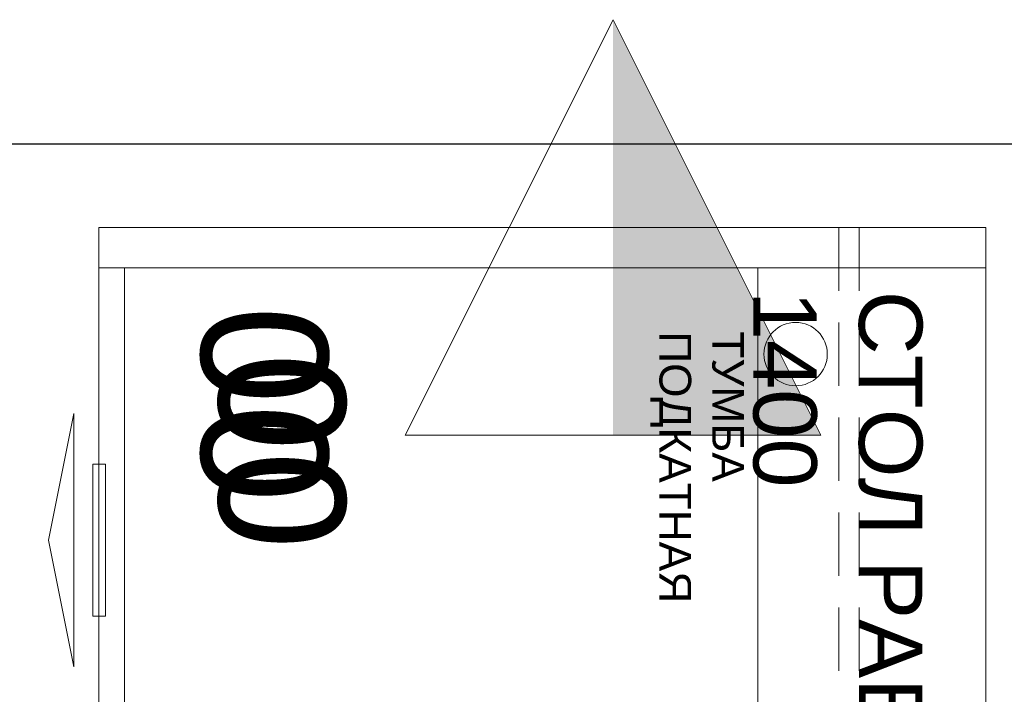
# Model space of a CAD drawing. Header units: millimetres. Extents: x -692150 to 2662533, y -92609 to 65084.
# Tile 18 of 256: x -73445 to -72668, y -52159 to -51627. Entities that reach past the tile are written whole.
import ezdxf

# ---------------------------------------------------------------- set-up
doc = ezdxf.new("R2010")
doc.units = ezdxf.units.MM
doc.linetypes.add('( Hidden )', pattern=[0.375, 0.25, -0.125])
doc.layers.add('00_АР_Номер мебели', color=1, linetype='Continuous', lineweight=13, plot=False)
doc.layers.add('11_АР_Номер мебели', color=1, linetype='Continuous', lineweight=13, plot=False)
doc.layers.add('06_АР_Мебель', color=4, linetype='Continuous', lineweight=9)
doc.layers.add('СКС', color=170, linetype='Continuous', lineweight=25)
doc.layers.add('09_АР_Мебель', color=7, linetype='Continuous', lineweight=9, true_color=0x000000)
doc.layers.add('1. ПОДЛОЖКА', color=7, linetype='Continuous', lineweight=0, true_color=0x9b9292)
doc.styles.add('HVAC_AEP', font='arial.ttf')
doc.styles.add('SB', font='mipgost.shx')
doc.styles.get("Standard").update_dxf_attribs({"font": 'arial.ttf'})

# ---------------------------------------------------------------- blocks, each defined once
blk = doc.blocks.new('*T215')
at = {"color": 0, "linetype": 'ByBlock', "lineweight": -2, "transparency": 16777216}
for p, q in [((0, 0), (8500, 0)), ((0, 0), (0, -27939.33)), ((8500, 0), (8500, -27939.33)), ((0, -469.67), (8500, -469.67)), ((4500, -469.67), (4500, -27939.33)), ((0, -4969.67), (8500, -4969.67)), ((0, -9469.67), (8500, -9469.67)), ((0, -13269.67), (8500, -13269.67)), ((0, -16669.67), (8500, -16669.67)), ((0, -20469.67), (8500, -20469.67)), ((0, -24269.67), (8500, -24269.67)), ((0, -26370.41), (8500, -26370.41)), ((0, -27939.33), (8500, -27939.33))]:
    blk.add_line(p, q, dxfattribs=at)
at = {"color": 0, "lineweight": 15, "transparency": 16777216, "style": 'HVAC_AEP'}
for s, insert, char_height, width, attachment_point in [('{\\H0.83333x;\\C256;Готовые блоки (Барьеры, АРМ, Почтальоны)}', (4250, -234.83), 300, 8497, 5), ('{\\fCalibri|b0|i0|c204|p34;\\C256;Группа блоков 1200\\P\\PПо невозможности разместить стандартный барьер для приёма посылок, применить откидную столешницу для МГН}', (4550, -2719.67), 250, 3900, 4), ('{\\fCalibri|b0|i0|c204|p34;\\C256;Группа блоков 1400\\P\\PПо невозможности разместить стандартный барьер для приёма посылок, применить откидную столешницу для МГН}', (4550, -7219.67), 250, 3900, 4), ('{\\fCalibri|b0|i0|c204|p34;\\C256;Группа блоков \\P\\PПочта банк 1400}', (4550, -11369.67), 250, 3900, 4), ('{\\fCalibri|b0|i0|c204|p34;\\C256;Группа блоков \\P\\PПочта банк 1200}', (4550, -14969.67), 250, 3900, 4), ('{\\C256;ГРУППА МЕБЕЛИ ЦСУ (ЦЕНТР СОЦИАЛЬНЫХ УСЛУГ)\\P\\PЕсли не помещается в кабинете можно установить в клиентском зале }', (4550, -18569.67), 250, 3900, 4), ('{\\C256;ГРУППА МЕБЕЛИ ЦСУ (ЦЕНТР СОЦИАЛЬНЫХ УСЛУГ)\\P\\P\\fCalibri|b0|i0|c204|p34;Если нет места на стол 1400 ставим выноску на стол МГН 1200}', (4550, -22369.67), 250, 3900, 4)]:
    blk.add_mtext(s, dxfattribs=dict(at, insert=insert, char_height=char_height, width=width, attachment_point=attachment_point))
blk = doc.blocks.new('Тумба подкатная LIGHT')
at = {"layer": '06_АР_Мебель', "linetype": 'Continuous'}
for p, q in [((0, 0), (0, 500)), ((0, 500), (430, 500)), ((430, 500), (430, 0)), ((430, 0), (0, 0)), ((155, -15), (275, -15)), ((155, -25), (155, -15)), ((275, -25), (275, -15)), ((275, -25), (155, -25)), ((115, -40), (315, -40)), ((115, -40), (215, -60)), ((215, -60), (315, -40))]:
    blk.add_line(p, q, dxfattribs=at)
at = {"flags": 1}
for tag, p in [('КОД_ОБОРУДОВАНИЯ', (57.28, 679.08)), ('ДОП_ИНФОРМАЦИЯ', (57.28, 626.93)), ('ДОГОВОР', (489.13, 518.24))]:
    blk.add_attdef(tag, p, '', height=25, dxfattribs=at)
at = {"layer": '00_АР_Номер мебели'}
blk.add_attdef('Номер', (29.84, 60.63), '', height=100, dxfattribs=at)
at = {"layer": '06_АР_Мебель', "linetype": 'Continuous', "insert": (50, 488.97), "char_height": 25, "attachment_point": 1}
blk.add_mtext_dynamic_manual_height_columns('{\\C7;ТУМБА\\PПОДКАТНАЯ}', width=263.3911, gutter_width=12.5, heights=[0], dxfattribs=at)
blk = doc.blocks.new('Стол рабочий 1400')
at = {"layer": '09_АР_Мебель'}
for p, q in [((0, -700), (0, 0)), ((0, 0), (1400, 0)), ((32, -700), (32, 0)), ((1400, -700), (0, -700))]:
    blk.add_line(p, q, dxfattribs=at)
at = {"layer": '09_АР_Мебель', "linetype": '( Hidden )', "ltscale": 200}
for p, q in [((0, -100), (1400, -100)), ((0, -116), (1400, -116))]:
    blk.add_line(p, q, dxfattribs=at)
at = {"layer": '09_АР_Мебель'}
blk.add_circle((100, -150), 25, dxfattribs=at)
at = {"flags": 1}
for tag, p in [('КОД_ОБОРУДОВАНИЯ', (996.43, 81.86)), ('ДОП_ИНФОРМАЦИЯ', (996.43, 29.71)), ('ДОГОВОР', (850.58, -42.76))]:
    blk.add_attdef(tag, p, '', height=25, dxfattribs=at)
at = {"layer": '09_АР_Мебель', "insert": (50, -50), "char_height": 50, "attachment_point": 1}
blk.add_mtext_dynamic_manual_height_columns('{\\C7;СТОЛ РАБОЧИЙ\\P1400}', width=753.4507, gutter_width=12.5, heights=[0], dxfattribs=at)
at = {"layer": '11_АР_Номер мебели'}
blk.add_attdef('Номер', (98.9, -605.29), '', height=100, dxfattribs=at)
blk = doc.blocks.new('lvs-02')
at = {"linetype": 'ByBlock', "lineweight": -2}
h = blk.add_hatch(color=0, dxfattribs=at)
h.dxf.hatch_style = 1
h.paths.add_polyline_path([(0, 0), (0, -2), (4, 0)])
at = {"color": 0, "linetype": 'ByBlock', "lineweight": -2}
for p, q in [((0, 2), (0, -2)), ((0, -2), (0, 2)), ((0, 2), (4, 0)), ((4, 0), (0, -2))]:
    blk.add_line(p, q, dxfattribs=at)
at = {"ltscale": 100, "style": 'SB'}
blk.add_attdef('НАИМЕНОВАНИЕ', (0, 1.5), '', height=0.25, dxfattribs=at)
blk = doc.blocks.new('*U261')
at = {"layer": '1. ПОДЛОЖКА'}
blk.add_lwpolyline([(0, 0), (1400, 0), (1400, -700), (0, -700)], close=True, dxfattribs=at)
blk.add_blockref('Стол рабочий 1400', (0, 0)).add_auto_attribs({'Номер': '00'})
at = {"color": 7, "linetype": 'Continuous'}
ref = blk.add_blockref('Тумба подкатная LIGHT', (32, -679.76), dxfattribs=at)
ref.add_attrib('Номер', '00', (61.84, -619.13), dxfattribs={"layer": '11_АР_Номер мебели', "height": 100})
at = {"layer": 'СКС', "lineweight": 15, "xscale": 82, "yscale": 82, "zscale": 82, "rotation": 180}
blk.add_blockref('lvs-02', (164, -294.14), dxfattribs=at)

msp = doc.modelspace()

# ---------------------------------------------------------------- block references
msp.add_blockref('*T215', (-74504.53, -27455.11))
at = {"rotation": 270}
msp.add_blockref('*U261', (-72682.84, -51790.69), dxfattribs=at)

doc.saveas('drawing.dxf')
